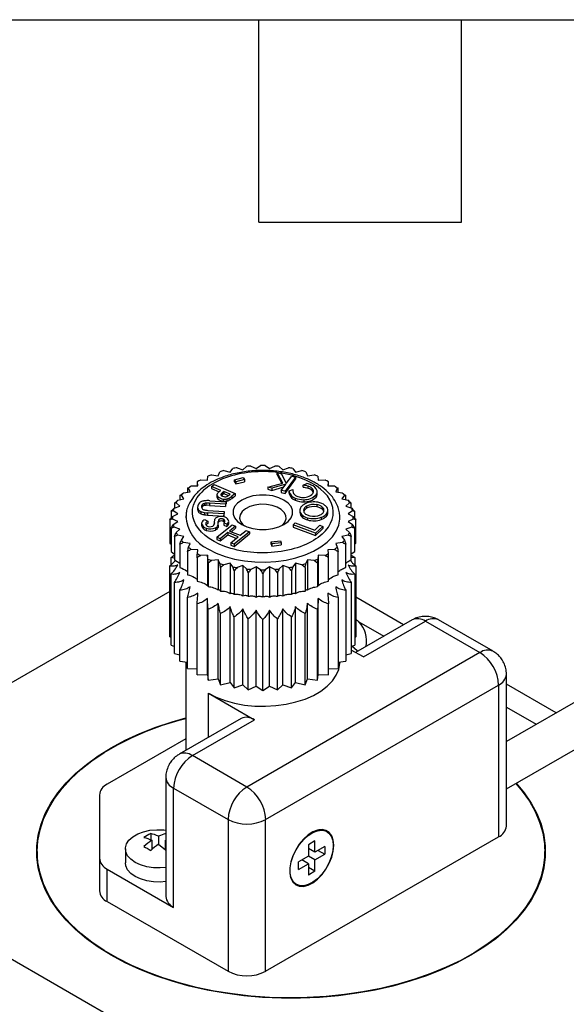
# Model space of a CAD drawing. Header units: millimetres. Extents: x 13 to 546, y 13 to 419.
# Tile 15 of 16: x 470 to 511, y 345 to 419. Entities that reach past the tile are written whole.
import ezdxf

# ---------------------------------------------------------------- set-up
doc = ezdxf.new("R2010")
doc.units = ezdxf.units.MM
doc.header["$LTSCALE"] = 2
doc.layers.add('TEXT', color=140, linetype='Continuous', lineweight=25)

msp = doc.modelspace()

# ---------------------------------------------------------------- linework, layer by layer
for p, q in [((484.611, 384.751), (484.73, 385.038)), ((485.038, 385.128), (485.51, 385.015)), ((485.51, 385.015), (485.705, 385.288)), ((486.034, 385.349), (486.469, 385.195)), ((486.469, 385.195), (486.736, 385.447)), ((487.077, 385.478), (487.466, 385.286)), ((487.466, 385.286), (487.798, 385.511)), ((488.143, 385.511), (488.475, 385.286)), ((488.475, 385.286), (488.863, 385.478)), ((489.041, 384.983), (489.385, 384.9)), ((489.471, 384.185), (489.041, 384.983)), ((489.041, 384.82), (489.041, 384.983)), ((489.204, 385.447), (489.471, 385.195)), ((489.471, 385.195), (489.907, 385.349)), ((490.235, 385.288), (490.431, 385.015)), ((490.431, 385.015), (490.903, 385.128)), ((491.21, 385.038), (491.33, 384.751)), ((483.161, 384.362), (483.021, 384.28)), ((483.021, 384.28), (483.021, 383.994)), ((483.082, 383.997), (483.041, 384.291)), ((483.286, 384.432), (483.795, 384.409)), ((483.795, 384.409), (483.835, 384.702)), ((484.114, 384.82), (484.611, 384.751)), ((485.827, 384.439), (486.486, 384.603)), ((485.937, 384.293), (485.827, 384.439)), ((485.827, 384.276), (485.827, 384.439)), ((485.827, 384.276), (485.937, 384.13)), ((486.595, 384.457), (485.937, 384.293)), ((485.937, 384.13), (486.595, 384.294)), ((485.937, 384.293), (485.937, 384.13)), ((486.486, 384.603), (486.595, 384.457)), ((486.595, 384.457), (486.595, 384.294)), ((489.041, 384.82), (489.394, 384.165)), ((489.385, 384.9), (489.732, 384.153)), ((490.422, 384.65), (489.641, 383.572)), ((489.641, 383.409), (490.422, 384.486)), ((489.732, 384.153), (490.141, 384.717)), ((490.141, 384.717), (490.422, 384.65)), ((490.422, 384.65), (490.422, 384.486)), ((491.33, 384.751), (491.826, 384.82)), ((492.106, 384.702), (492.146, 384.409)), ((492.146, 384.409), (492.655, 384.432)), ((492.92, 384.28), (492.779, 384.362)), ((492.899, 384.291), (492.859, 383.997)), ((492.92, 383.994), (492.92, 384.28)), ((481.992, 383.457), (482.489, 383.526)), ((482.307, 383.798), (482.307, 383.5)), ((482.489, 383.526), (482.369, 383.812)), ((482.572, 383.974), (483.082, 383.997)), ((484.11, 383.947), (484.296, 384.091)), ((484.817, 383.643), (484.11, 383.947)), ((484.11, 383.947), (484.11, 383.784)), ((484.11, 383.784), (484.682, 383.538)), ((484.296, 384.091), (485.897, 383.403)), ((484.758, 383.598), (484.817, 383.643)), ((485.025, 383.554), (485.005, 383.539)), ((485.005, 383.376), (485.005, 383.539)), ((485.503, 383.349), (485.025, 383.554)), ((485.025, 383.554), (485.025, 383.391)), ((488.338, 383.887), (489.471, 384.185)), ((488.658, 383.81), (488.338, 383.887)), ((488.338, 383.887), (488.338, 383.724)), ((488.338, 383.724), (488.658, 383.646)), ((489.698, 384.106), (488.658, 383.81)), ((488.658, 383.646), (489.549, 383.9)), ((488.658, 383.81), (488.658, 383.646)), ((489.36, 383.64), (489.698, 384.106)), ((489.641, 383.572), (489.36, 383.64)), ((489.36, 383.64), (489.36, 383.477)), ((489.36, 383.477), (489.641, 383.409)), ((489.641, 383.572), (489.641, 383.409)), ((489.955, 383.606), (490.227, 383.717)), ((489.955, 383.443), (489.955, 383.606)), ((489.963, 383.546), (489.963, 383.382)), ((490.227, 383.717), (490.227, 383.603)), ((491.01, 384.036), (491.286, 384.149)), ((491.01, 383.873), (491.01, 384.036)), ((491.37, 383.794), (491.37, 383.957)), ((491.784, 383.523), (491.784, 383.642)), ((492.065, 383.394), (492.065, 383.557)), ((492.859, 383.997), (493.368, 383.974)), ((493.571, 383.812), (493.452, 383.526)), ((493.452, 383.526), (493.949, 383.457)), ((493.633, 383.5), (493.633, 383.798)), ((481.559, 382.894), (482.031, 383.007)), ((481.733, 383.258), (481.733, 382.936)), ((482.031, 383.007), (481.835, 383.279)), ((483.981, 382.867), (485.208, 382.786)), ((484.518, 383.311), (484.518, 383.148)), ((484.579, 383.166), (484.579, 383.003)), ((484.828, 383.372), (484.828, 383.269)), ((484.906, 383.457), (484.906, 383.294)), ((484.99, 382.991), (484.99, 382.827)), ((485.025, 383.391), (485.005, 383.376)), ((485.362, 383.246), (485.025, 383.391)), ((485.208, 382.786), (485.171, 382.598)), ((485.208, 382.786), (485.208, 382.623)), ((485.248, 382.998), (485.248, 382.835)), ((485.415, 383.054), (485.415, 382.891)), ((485.484, 383.333), (485.503, 383.349)), ((485.897, 383.403), (485.633, 383.199)), ((485.633, 383.035), (485.897, 383.24)), ((485.633, 383.199), (485.633, 383.035)), ((485.897, 383.403), (485.897, 383.24)), ((490.409, 383.061), (490.409, 382.898)), ((491.046, 382.942), (491.046, 382.779)), ((491.99, 383.308), (491.99, 383.144)), ((494.106, 383.279), (493.91, 383.007)), ((493.91, 383.007), (494.382, 382.894)), ((494.207, 382.936), (494.207, 383.258)), ((481.057, 382.055), (481.057, 381.535)), ((481.561, 381.877), (481.229, 382.102)), ((481.283, 382.299), (481.719, 382.453)), ((481.313, 382.672), (481.313, 382.309)), ((481.719, 382.453), (481.452, 382.704)), ((483.059, 382.387), (483.059, 382.224)), ((483.089, 382.236), (483.089, 382.072)), ((483.309, 382.047), (483.309, 381.883)), ((483.43, 382.418), (483.43, 382.582)), ((483.581, 382.497), (483.581, 382.66)), ((483.695, 382.515), (483.695, 382.679)), ((483.837, 382.133), (485.064, 382.053)), ((485.171, 382.598), (483.944, 382.679)), ((483.944, 382.679), (483.944, 382.515)), ((483.944, 382.515), (485.171, 382.435)), ((485.064, 382.053), (485.027, 381.865)), ((485.064, 382.053), (485.064, 381.89)), ((485.171, 382.435), (485.208, 382.623)), ((485.171, 382.598), (485.171, 382.435)), ((490.75, 382.143), (490.75, 381.98)), ((491.069, 382.098), (491.048, 382.051)), ((491.069, 382.098), (491.069, 382.261)), ((491.267, 382.459), (491.267, 382.296)), ((492.034, 382.566), (492.034, 382.403)), ((492.44, 382.383), (492.44, 382.22)), ((492.859, 381.972), (492.859, 382.136)), ((494.489, 382.704), (494.222, 382.453)), ((494.222, 382.453), (494.657, 382.299)), ((494.711, 382.102), (494.38, 381.877)), ((494.628, 382.309), (494.628, 382.672)), ((494.884, 381.535), (494.884, 382.055)), ((480.97, 381.423), (480.97, 379.662)), ((481.173, 381.686), (481.561, 381.877)), ((481.561, 381.295), (481.173, 381.487)), ((481.229, 381.071), (481.561, 381.295)), ((482.186, 381.747), (482.17, 381.586)), ((483.587, 381.971), (483.587, 381.808)), ((483.63, 381.432), (483.837, 381.312)), ((485.027, 381.865), (483.8, 381.946)), ((483.8, 381.946), (483.8, 381.782)), ((483.8, 381.782), (485.027, 381.702)), ((483.837, 381.312), (483.837, 381.148)), ((484.316, 381.271), (484.316, 381.108)), ((484.694, 381.302), (484.694, 381.465)), ((485.005, 381.31), (485.005, 381.473)), ((485.027, 381.702), (485.064, 381.89)), ((485.027, 381.865), (485.027, 381.702)), ((485.406, 381.144), (485.406, 381.308)), ((490.953, 381.774), (490.953, 381.61)), ((491.333, 381.576), (491.333, 381.413)), ((492.37, 381.615), (492.37, 381.451)), ((492.756, 381.866), (492.756, 381.702)), ((493.77, 381.586), (493.759, 381.695)), ((494.38, 381.877), (494.768, 381.686)), ((494.768, 381.487), (494.38, 381.295)), ((494.38, 381.295), (494.711, 381.071)), ((494.97, 379.662), (494.97, 381.423)), ((481.057, 380.791), (481.057, 379.029)), ((481.719, 380.72), (481.283, 380.874)), ((481.452, 380.468), (481.719, 380.72)), ((483.361, 381.183), (483.361, 381.02)), ((483.713, 380.788), (483.713, 380.625)), ((484.322, 381.119), (484.322, 381.165)), ((484.399, 380.818), (484.399, 380.654)), ((484.512, 380.107), (485.665, 381.053)), ((484.598, 381.019), (484.598, 380.855)), ((484.612, 381.038), (484.612, 381.202)), ((485.259, 381.09), (485.044, 381.19)), ((485.044, 381.19), (485.044, 381.026)), ((485.044, 381.026), (485.259, 380.927)), ((485.259, 381.09), (485.259, 380.927)), ((485.921, 380.949), (485.472, 380.581)), ((485.472, 380.581), (486.259, 380.261)), ((485.605, 380.527), (485.921, 380.786)), ((485.665, 381.053), (485.921, 380.949)), ((486.964, 380.526), (485.811, 379.58)), ((485.921, 380.949), (485.921, 380.786)), ((486.259, 380.261), (486.709, 380.63)), ((486.709, 380.63), (486.964, 380.526)), ((486.964, 380.526), (486.964, 380.363)), ((490.242, 381.036), (490.411, 381.19)), ((491.928, 380.419), (490.242, 381.036)), ((490.242, 381.036), (490.242, 380.873)), ((490.242, 380.873), (491.928, 380.255)), ((490.411, 381.19), (491.876, 380.654)), ((491.876, 380.654), (492.269, 381.013)), ((492.491, 380.931), (491.928, 380.419)), ((491.928, 380.255), (492.491, 380.768)), ((492.269, 381.013), (492.491, 380.931)), ((492.491, 380.931), (492.491, 380.768)), ((494.657, 380.874), (494.222, 380.72)), ((494.222, 380.72), (494.489, 380.468)), ((494.884, 379.029), (494.884, 380.791)), ((481.313, 380.174), (481.313, 378.413)), ((482.031, 380.166), (481.559, 380.279)), ((481.835, 379.893), (482.031, 380.166)), ((484.768, 380.003), (484.512, 380.107)), ((484.512, 380.107), (484.512, 379.944)), ((484.512, 379.944), (484.768, 379.84)), ((485.322, 380.458), (484.768, 380.003)), ((484.768, 379.84), (485.322, 380.295)), ((484.768, 380.003), (484.768, 379.84)), ((486.11, 380.138), (485.322, 380.458)), ((485.322, 380.458), (485.322, 380.295)), ((485.322, 380.295), (485.976, 380.029)), ((485.555, 379.683), (486.11, 380.138)), ((485.811, 379.416), (486.964, 380.363)), ((488.59, 379.758), (489.293, 379.854)), ((488.653, 379.606), (488.59, 379.758)), ((488.59, 379.595), (488.59, 379.758)), ((489.293, 379.854), (489.356, 379.702)), ((491.928, 380.419), (491.928, 380.255)), ((494.382, 380.279), (493.91, 380.166)), ((493.91, 380.166), (494.106, 379.893)), ((494.628, 378.413), (494.628, 380.174)), ((480.97, 379.662), (481.057, 379.579)), ((481.057, 379.029), (481.313, 378.833)), ((481.733, 379.588), (481.733, 377.827)), ((482.489, 379.647), (481.992, 379.716)), ((482.307, 379.048), (482.307, 377.286)), ((482.369, 379.36), (482.489, 379.647)), ((483.082, 379.176), (482.572, 379.199)), ((483.041, 378.882), (483.082, 379.176)), ((485.811, 379.58), (485.555, 379.683)), ((485.555, 379.683), (485.555, 379.52)), ((485.555, 379.52), (485.811, 379.416)), ((485.811, 379.58), (485.811, 379.416)), ((488.59, 379.595), (488.653, 379.442)), ((489.356, 379.702), (488.653, 379.606)), ((488.653, 379.606), (488.653, 379.442)), ((488.653, 379.442), (489.356, 379.539)), ((489.356, 379.702), (489.356, 379.539)), ((493.368, 379.199), (492.859, 379.176)), ((492.859, 379.176), (492.899, 378.882)), ((493.949, 379.716), (493.452, 379.647)), ((493.452, 379.647), (493.571, 379.36)), ((493.633, 377.286), (493.633, 379.048)), ((494.207, 377.827), (494.207, 379.588)), ((494.628, 378.851), (494.884, 379.029)), ((494.884, 379.586), (494.97, 379.662)), ((481.057, 378.591), (481.313, 378.787)), ((481.057, 378.041), (481.057, 378.591)), ((481.313, 378.413), (481.733, 378.152)), ((483.021, 378.566), (483.021, 376.804)), ((483.795, 378.764), (483.286, 378.741)), ((483.835, 378.47), (483.795, 378.764)), ((483.795, 378.764), (483.795, 376.479)), ((484.611, 378.422), (484.114, 378.353)), ((484.73, 378.135), (484.611, 378.422)), ((484.611, 378.422), (484.611, 376.137)), ((491.33, 378.422), (491.21, 378.135)), ((491.826, 378.353), (491.33, 378.422)), ((491.33, 378.422), (491.33, 376.137)), ((492.146, 378.764), (492.106, 378.47)), ((492.655, 378.741), (492.146, 378.764)), ((492.146, 378.764), (492.146, 376.479)), ((492.92, 376.804), (492.92, 378.566)), ((494.628, 378.769), (494.884, 378.591)), ((494.884, 378.591), (494.628, 378.556)), ((494.884, 378.591), (494.884, 378.034)), ((480.97, 372.604), (480.97, 377.959)), ((483.856, 378.154), (483.856, 376.392)), ((484.792, 377.822), (484.792, 376.061)), ((485.51, 378.157), (485.038, 378.044)), ((485.705, 377.885), (485.51, 378.157)), ((485.51, 378.157), (485.51, 375.872)), ((485.807, 377.58), (485.807, 375.818)), ((486.469, 377.977), (486.034, 377.823)), ((486.736, 377.726), (486.469, 377.977)), ((486.469, 377.977), (486.469, 375.692)), ((487.466, 377.886), (487.077, 377.695)), ((487.798, 377.662), (487.466, 377.886)), ((487.466, 377.886), (487.466, 375.601)), ((488.475, 377.886), (488.143, 377.662)), ((488.863, 377.695), (488.475, 377.886)), ((488.475, 377.886), (488.475, 375.601)), ((489.471, 377.977), (489.204, 377.726)), ((489.907, 377.823), (489.471, 377.977)), ((489.471, 377.977), (489.471, 375.692)), ((490.133, 377.58), (490.133, 375.818)), ((490.431, 378.157), (490.235, 377.885)), ((490.903, 378.044), (490.431, 378.157)), ((490.431, 378.157), (490.431, 375.872)), ((491.148, 377.822), (491.148, 376.061)), ((492.085, 378.154), (492.085, 376.392)), ((494.97, 377.959), (494.97, 372.604)), ((481.057, 371.972), (481.057, 377.326)), ((486.875, 377.432), (486.875, 375.67)), ((487.97, 377.382), (487.97, 375.621)), ((489.065, 377.432), (489.065, 375.67)), ((494.884, 377.326), (494.884, 371.972)), ((481.313, 371.356), (481.313, 376.71)), ((481.733, 370.77), (481.733, 376.124)), ((494.207, 376.124), (494.207, 370.77)), ((494.628, 376.71), (494.628, 371.356)), ((480.97, 376.031), (451.024, 358.743)), ((482.307, 370.229), (482.307, 375.583)), ((483.795, 369.782), (483.795, 375.496)), ((492.146, 369.782), (492.146, 375.496)), ((493.633, 375.583), (493.633, 370.229)), ((498.564, 373.518), (494.97, 375.592)), ((483.021, 369.747), (483.021, 375.101)), ((483.856, 369.335), (483.856, 374.689)), ((484.611, 369.44), (484.611, 375.154)), ((485.51, 369.175), (485.51, 374.89)), ((486.469, 368.995), (486.469, 374.71)), ((487.466, 368.904), (487.466, 374.619)), ((488.475, 368.904), (488.475, 374.619)), ((489.471, 368.995), (489.471, 374.71)), ((490.431, 369.175), (490.431, 374.89)), ((491.33, 369.44), (491.33, 375.154)), ((492.085, 369.335), (492.085, 374.689)), ((492.92, 369.747), (492.92, 375.101)), ((484.792, 369.004), (484.792, 374.358)), ((485.807, 368.761), (485.807, 374.115)), ((486.875, 368.613), (486.875, 373.967)), ((487.97, 368.563), (487.97, 373.917)), ((489.065, 368.613), (489.065, 373.967)), ((490.133, 368.761), (490.133, 374.115)), ((491.148, 369.004), (491.148, 374.358)), ((499.203, 373.887), (494.951, 371.432)), ((505.304, 371.519), (501.203, 373.887)), ((495.2, 373.735), (497.07, 372.655)), ((495.536, 371.094), (500.203, 373.788)), ((500.203, 373.788), (504.304, 371.42)), ((480.97, 372.604), (481.057, 372.562)), ((494.884, 372.562), (494.97, 372.604)), ((481.057, 371.972), (481.313, 371.881)), ((494.628, 371.881), (494.884, 371.972)), ((495.536, 371.094), (494.628, 371.618)), ((481.313, 371.356), (481.733, 371.255)), ((504.304, 371.42), (486.768, 361.297)), ((494.207, 371.255), (494.628, 371.356)), ((481.733, 370.77), (482.307, 370.69)), ((482.17, 370.709), (482.17, 364.054)), ((482.307, 370.229), (483.021, 370.197)), ((492.92, 370.197), (493.633, 370.229)), ((493.633, 370.69), (494.207, 370.77)), ((483.021, 369.747), (483.795, 369.782)), ((483.795, 369.782), (483.856, 369.335)), ((483.856, 369.335), (484.611, 369.44)), ((484.611, 369.44), (484.792, 369.004)), ((491.148, 369.004), (491.33, 369.44)), ((491.33, 369.44), (492.085, 369.335)), ((492.085, 369.335), (492.146, 369.782)), ((492.146, 369.782), (492.92, 369.747)), ((506.304, 358.356), (506.304, 369.787)), ((484.792, 369.004), (485.51, 369.175)), ((485.51, 369.175), (485.807, 368.761)), ((485.807, 368.761), (486.469, 368.995)), ((486.469, 368.995), (486.875, 368.613)), ((486.875, 368.613), (487.466, 368.904)), ((487.466, 368.904), (487.97, 368.563)), ((487.97, 368.563), (488.475, 368.904)), ((488.182, 358.847), (505.719, 368.971)), ((488.475, 368.904), (489.065, 368.613)), ((489.065, 368.613), (489.471, 368.995)), ((489.471, 368.995), (490.133, 368.761)), ((490.133, 368.761), (490.431, 369.175)), ((490.431, 369.175), (491.148, 369.004)), ((505.719, 368.971), (505.719, 357.539)), ((514.065, 369.209), (506.304, 364.729)), ((510.046, 366.889), (506.304, 369.049)), ((483.869, 368.359), (487.334, 366.358)), ((483.869, 365.035), (483.869, 368.359)), ((506.304, 367.324), (508.552, 366.027)), ((486.334, 366.458), (481.667, 363.763)), ((506.304, 361.15), (515.615, 366.525)), ((482.667, 363.664), (487.334, 366.358)), ((482.17, 364.927), (476.252, 361.511)), ((486.768, 361.297), (482.667, 363.664)), ((480.667, 362.031), (480.667, 353.049)), ((481.253, 361.215), (485.354, 358.847)), ((481.253, 352.233), (481.253, 361.215)), ((475.667, 360.694), (475.667, 355.936)), ((485.354, 358.847), (485.354, 347.416)), ((488.182, 347.416), (488.182, 358.847)), ((479.531, 357.795), (479.531, 357.312)), ((480.121, 357.584), (480.121, 356.988)), ((488.182, 347.416), (505.719, 357.539)), ((492.797, 357.94), (492.748, 357.968)), ((479.605, 357.286), (479.605, 356.584)), ((480.121, 356.988), (480.638, 356.576)), ((480.638, 356.576), (480.638, 357.286)), ((491.895, 357.234), (491.4, 356.949)), ((491.4, 356.949), (491.4, 356.091)), ((491.895, 356.377), (491.895, 357.234)), ((492.637, 356.805), (491.895, 356.377)), ((492.637, 356.805), (492.637, 356.234)), ((470.992, 356.437), (470.992, 355.639)), ((477.621, 356.642), (477.621, 355.58)), ((491.4, 356.091), (490.657, 355.663)), ((491.895, 356.377), (491.4, 356.663)), ((491.895, 355.805), (491.4, 356.091)), ((491.895, 355.805), (492.637, 356.234)), ((492.142, 356.52), (492.637, 356.234)), ((509.192, 355.639), (509.192, 356.437)), ((475.667, 355.936), (475.667, 353.486)), ((490.657, 355.091), (490.657, 355.663)), ((490.657, 355.091), (491.4, 355.52)), ((491.4, 355.52), (490.905, 355.805)), ((491.4, 355.52), (491.4, 354.662)), ((491.895, 354.948), (491.895, 355.805)), ((476.252, 352.67), (476.252, 355.12)), ((476.252, 355.12), (481.253, 352.233)), ((491.895, 354.948), (491.4, 355.234)), ((491.895, 354.948), (491.4, 354.662)), ((490.449, 353.984), (490.497, 353.956)), ((460.128, 353.488), (484.983, 339.139)), ((476.252, 352.67), (485.354, 347.416))]:
    msp.add_line(p, q)
at = {"flags": 128}
for points in [[(486.379, 381.076), (486.773, 380.895), (487.227, 380.769), (487.718, 380.704), (488.222, 380.704), (488.713, 380.769), (489.167, 380.895), (489.561, 381.076), (489.875, 381.303), (490.094, 381.566), (490.206, 381.849), (490.206, 382.14), (490.094, 382.424), (489.875, 382.686), (489.561, 382.913), (489.167, 383.094), (488.713, 383.221), (488.222, 383.285), (487.718, 383.285), (487.227, 383.221), (486.773, 383.094), (486.379, 382.913), (486.065, 382.686), (485.847, 382.424), (485.734, 382.14), (485.734, 381.849), (485.847, 381.566), (486.065, 381.303), (486.379, 381.076)], [(489.362, 380.974), (489.418, 381.018), (489.617, 381.244), (489.713, 381.491), (489.699, 381.744), (489.576, 381.987), (489.353, 382.205), (489.043, 382.385), (488.665, 382.513), (488.244, 382.584), (487.806, 382.592), (487.378, 382.537), (486.987, 382.422), (486.658, 382.254), (486.411, 382.045), (486.262, 381.807), (486.221, 381.555), (486.29, 381.304), (486.464, 381.072), (486.578, 380.974)], [(483.869, 379.219), (484.466, 378.918), (485.128, 378.668), (485.843, 378.471), (486.597, 378.333), (487.377, 378.256), (488.168, 378.24), (488.956, 378.287), (489.725, 378.395), (490.461, 378.563), (491.151, 378.787), (491.782, 379.063), (492.342, 379.386), (492.82, 379.75), (493.208, 380.148), (493.499, 380.573), (493.686, 381.017), (493.767, 381.472), (493.768, 381.678)], [(495.101, 371.518), (495.06, 371.561), (494.68, 371.9)], [(483.869, 368.359), (484.466, 368.058), (485.128, 367.808), (485.843, 367.611), (486.597, 367.473), (487.377, 367.396), (488.168, 367.38), (488.956, 367.427), (489.725, 367.535), (490.461, 367.703), (491.151, 367.927), (491.782, 368.203), (492.342, 368.526), (492.82, 368.89), (493.208, 369.288), (493.499, 369.713), (493.686, 370.157), (493.767, 370.612), (493.77, 370.726)], [(507.046, 361.577), (507.644, 360.858), (508.167, 360.088), (508.589, 359.298), (508.908, 358.492), (509.121, 357.675), (509.228, 356.85), (509.228, 356.024), (509.121, 355.199), (508.908, 354.382), (508.589, 353.576), (508.167, 352.786), (507.644, 352.016), (507.022, 351.271), (506.306, 350.555), (505.5, 349.872), (504.607, 349.226), (503.633, 348.62), (502.583, 348.058), (501.463, 347.542), (500.28, 347.076), (499.04, 346.663), (497.75, 346.304), (496.416, 346.002), (495.048, 345.759), (493.652, 345.575), (492.236, 345.451), (490.808, 345.39), (489.376, 345.39), (487.948, 345.451), (486.531, 345.575), (485.135, 345.759), (483.767, 346.002), (482.434, 346.304), (481.143, 346.663), (479.903, 347.076), (478.72, 347.542), (477.6, 348.058), (476.551, 348.62), (475.576, 349.226), (474.684, 349.872), (473.877, 350.555), (473.161, 351.271), (472.539, 352.016), (472.016, 352.786), (471.594, 353.576), (471.275, 354.382), (471.062, 355.199), (470.955, 356.024), (470.955, 356.85), (471.062, 357.675), (471.275, 358.492), (471.594, 359.298), (472.016, 360.088), (472.539, 360.858), (473.161, 361.603), (473.877, 362.319), (474.684, 363.002), (475.576, 363.648), (476.551, 364.254), (477.6, 364.816), (478.72, 365.332), (479.903, 365.798), (481.143, 366.211), (482.17, 366.502)], [(507.009, 361.556), (507.493, 360.983), (508.029, 360.225), (508.467, 359.446), (508.803, 358.65), (509.036, 357.842), (509.164, 357.027), (509.188, 356.208), (509.105, 355.39), (508.918, 354.578), (508.627, 353.777), (508.234, 352.99), (507.741, 352.222), (507.15, 351.477), (506.466, 350.76), (505.69, 350.074), (504.829, 349.423), (503.887, 348.811), (502.868, 348.241), (501.779, 347.716), (500.625, 347.239), (499.414, 346.813), (498.151, 346.44), (496.843, 346.123), (495.498, 345.862), (494.124, 345.659), (492.727, 345.516), (491.315, 345.433), (489.897, 345.411), (488.48, 345.45), (487.072, 345.55), (485.68, 345.709), (484.313, 345.928), (482.978, 346.204), (481.681, 346.537), (480.432, 346.925), (479.235, 347.365), (478.099, 347.855), (477.028, 348.393), (476.03, 348.975), (475.11, 349.598), (474.272, 350.259), (473.521, 350.954), (472.861, 351.679), (472.297, 352.43), (471.831, 353.204), (471.466, 353.995), (471.203, 354.8), (471.045, 355.614), (470.992, 356.433), (471.044, 357.251), (471.201, 358.065), (471.462, 358.87), (471.827, 359.662), (472.292, 360.435), (472.855, 361.187), (473.513, 361.912), (474.263, 362.608), (475.1, 363.269), (476.02, 363.893), (477.017, 364.475), (478.087, 365.013), (479.223, 365.504), (480.418, 365.945), (481.668, 366.333), (482.17, 366.47)], [(480.667, 355.233), (480.252, 355.2), (479.73, 355.216), (479.226, 355.294), (478.76, 355.431), (478.354, 355.621), (478.025, 355.856), (477.787, 356.124), (477.652, 356.416), (477.625, 356.717), (477.707, 357.015), (477.894, 357.297), (478.179, 357.55), (478.548, 357.763), (478.986, 357.928), (479.474, 358.036), (479.991, 358.083), (480.513, 358.067), (480.667, 358.05)], [(493.309, 356.908), (493.27, 357.298), (493.155, 357.625), (492.97, 357.873), (492.723, 358.032), (492.426, 358.093), (492.092, 358.054), (491.737, 357.916), (491.378, 357.687), (491.032, 357.376), (490.715, 356.998), (490.441, 356.571), (490.223, 356.116), (490.073, 355.652), (489.995, 355.202), (489.995, 354.787), (490.073, 354.426), (490.223, 354.137), (490.441, 353.932), (490.715, 353.822), (491.032, 353.811), (491.378, 353.899), (491.737, 354.084), (492.092, 354.356), (492.426, 354.702), (492.723, 355.107), (492.97, 355.551), (493.155, 356.013), (493.27, 356.473), (493.309, 356.908)], [(493.274, 356.887), (493.236, 356.461), (493.123, 356.012), (492.942, 355.559), (492.7, 355.125), (492.409, 354.729), (492.082, 354.39), (491.735, 354.124), (491.384, 353.943), (491.045, 353.856), (490.735, 353.867), (490.467, 353.975), (490.254, 354.176), (490.106, 354.459), (490.03, 354.812), (490.03, 355.218), (490.106, 355.658), (490.254, 356.112), (490.467, 356.558), (490.735, 356.976), (491.045, 357.345), (491.384, 357.65), (491.735, 357.874), (492.082, 358.009), (492.409, 358.047), (492.7, 357.987), (492.942, 357.832), (493.123, 357.589), (493.236, 357.269), (493.274, 356.887)], [(480.667, 354.172), (480.252, 354.139), (479.73, 354.155), (479.226, 354.233), (478.76, 354.37), (478.354, 354.56), (478.025, 354.794), (477.787, 355.063), (477.652, 355.354), (477.621, 355.58)]]:
    msp.add_lwpolyline(points, dxfattribs=at)
for centre, radius, start, end in [((487.546, 376.032), 9.436, 105.4169, 107.36483), ((487.837, 374.832), 10.671, 99.7264, 101.5209), ((487.953, 374.021), 11.491, 94.37017, 96.07828), ((487.97, 373.734), 11.778, 89.15988, 90.84012), ((487.988, 374.021), 11.491, 83.92172, 85.62983), ((488.104, 374.832), 10.671, 78.4791, 80.2736), ((488.394, 376.032), 9.436, 72.63517, 74.5831), ((486.368, 378.81), 6.411, 118.73706, 121.25756), ((487.05, 377.429), 7.953, 111.66278, 113.84592), ((488.891, 377.429), 7.953, 66.15408, 68.33722), ((489.573, 378.81), 6.411, 58.74244, 61.26294), ((485.57, 379.992), 4.984, 126.97897, 129.96012), ((485.512, 382.556), 1.286, 125.86804, 136.79591), ((486.357, 381.795), 2.207, 127.78196, 131.12117), ((492.321, 383.913), 2.386, 187.3923, 188.85422), ((490.613, 383.696), 0.667, 193.04946, 252.19032), ((490.944, 383.66), 0.719, 175.4725, 193.42127), ((490.687, 383.648), 0.47, 199.31442, 248.7888), ((490.308, 379.949), 4.146, 75.16512, 80.26113), ((490.308, 379.786), 4.146, 75.16512, 80.26113), ((490.957, 382.465), 1.716, 67.28847, 78.92866), ((491.258, 383.381), 0.587, 26.33114, 78.96499), ((491.252, 383.206), 0.6, 28.83547, 78.6509), ((491.41, 383.392), 0.688, 18.76259, 72.28668), ((491.452, 383.583), 0.337, 329.29218, 10.10132), ((491.606, 383.559), 0.459, 326.84611, 6.87192), ((490.37, 379.992), 4.984, 50.03988, 53.02103), ((484.071, 381.355), 2.946, 148.5112, 152.74383), ((484.764, 380.852), 3.804, 136.78293, 140.35256), ((483.578, 382.258), 0.586, 106.10911, 130.17791), ((483.737, 381.753), 1.116, 93.63481, 106.76604), ((483.823, 380.173), 2.698, 86.62894, 93.31621), ((484.719, 383.295), 0.202, 135.55683, 175.19925), ((484.747, 383.323), 0.229, 182.8545, 223.18224), ((484.747, 383.16), 0.229, 182.8545, 223.18224), ((485.081, 383.773), 0.788, 230.41182, 263.31752), ((485.081, 383.61), 0.788, 230.41182, 263.31752), ((484.89, 383.319), 0.0823, 139.15552, 193.09576), ((484.921, 383.343), 0.119, 201.14517, 239.88427), ((485.227, 383.084), 0.493, 130.655, 144.1042), ((485.249, 382.897), 0.525, 130.87782, 138.6538), ((485.156, 383.713), 0.557, 238.06931, 256.81956), ((486.357, 381.632), 2.207, 127.78196, 131.12117), ((485.089, 384.053), 1.067, 264.67748, 278.59514), ((485.089, 383.89), 1.067, 264.67748, 278.59514), ((485.116, 383.525), 0.365, 256.23863, 281.90058), ((485.081, 383.633), 0.478, 283.3345, 303.1405), ((485.047, 383.873), 0.898, 282.9509, 294.1873), ((485.047, 383.71), 0.898, 282.9509, 294.1873), ((484.467, 384.619), 1.639, 302.25611, 308.34759), ((484.73, 384.325), 1.443, 298.32154, 308.73446), ((484.73, 384.161), 1.443, 298.32154, 308.73446), ((492.321, 383.75), 2.386, 187.3923, 188.85422), ((490.613, 383.533), 0.667, 193.04946, 252.19032), ((491.064, 384.806), 1.863, 249.43566, 269.46338), ((491.064, 384.642), 1.863, 249.43566, 269.46338), ((490.933, 384.076), 0.96, 244.39015, 266.66195), ((491.01, 384.148), 1.039, 262.60892, 314.77839), ((491.094, 384.222), 1.28, 267.87757, 314.43617), ((491.094, 384.058), 1.28, 267.87757, 314.43617), ((491.804, 381.213), 1.563, 78.31543, 114.67062), ((491.599, 383.398), 0.466, 326.9852, 359.45095), ((491.96, 381.661), 1.094, 51.03899, 81.54302), ((491.177, 380.852), 3.804, 39.64744, 43.21707), ((491.87, 381.355), 2.946, 27.25617, 31.4888), ((483.603, 381.556), 2.435, 162.25506, 167.06067), ((483.461, 382.225), 0.402, 180.17069, 202.29746), ((483.495, 382.389), 0.434, 132.92815, 200.66576), ((483.459, 382.443), 0.424, 209.24536, 249.23062), ((483.459, 382.279), 0.424, 209.24536, 249.23062), ((483.734, 383.066), 1.105, 247.35256, 262.34566), ((483.618, 382.399), 0.262, 135.95167, 197.2489), ((483.592, 382.424), 0.246, 204.54029, 257.26501), ((483.662, 382.211), 0.311, 138.2121, 160.00185), ((483.652, 382.34), 0.328, 102.54563, 132.52564), ((483.652, 382.176), 0.328, 102.54563, 132.52564), ((483.788, 382.933), 0.79, 251.57057, 260.543), ((483.752, 381.969), 0.712, 94.61141, 103.91209), ((483.752, 381.805), 0.712, 94.61141, 103.91209), ((483.996, 384.321), 2.193, 261.13863, 265.84692), ((483.82, 381.125), 1.559, 85.4331, 94.61453), ((483.82, 380.962), 1.559, 85.4331, 94.61453), ((491.187, 382.138), 0.433, 139.90725, 237.28581), ((491.481, 381.872), 0.829, 113.3819, 138.98369), ((491.361, 382.132), 0.32, 156.14986, 249.97547), ((491.466, 382.061), 0.445, 116.50045, 153.26167), ((491.466, 381.897), 0.445, 116.50045, 153.26167), ((491.802, 381.43), 1.159, 78.47187, 117.47335), ((491.802, 381.267), 1.159, 78.47187, 117.47335), ((491.929, 381.793), 0.781, 49.1076, 82.24675), ((491.929, 381.629), 0.781, 49.1076, 82.24675), ((492.27, 382.137), 0.299, 323.73678, 55.29267), ((492.207, 381.93), 0.371, 19.18014, 51.25555), ((492.419, 382.142), 0.436, 320.65816, 58.22918), ((492.338, 381.556), 2.435, 12.93933, 17.74494), ((483.437, 381.586), 2.267, 177.47964, 182.52036), ((485.032, 381.83), 2.858, 182.05206, 245.99461), ((483.734, 382.903), 1.105, 247.35256, 262.34566), ((483.714, 381.071), 0.371, 103.18125, 162.349), ((484.295, 386.943), 5.022, 261.8957, 264.34068), ((484.295, 386.78), 5.022, 261.8957, 264.34068), ((483.923, 381.031), 0.294, 106.91813, 158.55607), ((485.168, 381.271), 0.853, 171.6504, 187.16577), ((484.581, 381.344), 0.262, 118.1289, 168.79931), ((484.841, 380.923), 0.756, 67.63015, 120.41566), ((483.473, 381.202), 1.139, 350.75301, 5.46207), ((484.753, 381.33), 0.147, 113.72164, 187.78998), ((484.785, 381.135), 0.19, 118.57209, 155.21933), ((484.858, 381.137), 0.367, 66.43122, 116.56233), ((484.858, 380.973), 0.367, 66.43122, 116.56233), ((484.95, 381.319), 0.163, 352.82849, 70.49861), ((484.897, 381.091), 0.243, 38.90756, 63.67212), ((484.825, 381.403), 0.306, 315.71136, 340.01405), ((484.989, 381.214), 0.431, 15.32969, 71.14546), ((485.144, 381.324), 0.261, 296.2295, 0.99212), ((491.239, 382.008), 0.49, 183.33134, 234.24734), ((491.608, 382.572), 1.033, 230.59743, 254.55952), ((491.608, 382.408), 1.033, 230.59743, 254.55952), ((491.759, 382.754), 1.053, 241.175, 255.71527), ((491.792, 383.216), 1.703, 254.38549, 289.85669), ((491.792, 383.053), 1.703, 254.38549, 289.85669), ((491.794, 382.959), 1.261, 256.48589, 293.24992), ((492.065, 382.341), 0.586, 292.76568, 319.50499), ((492.079, 382.484), 0.917, 288.51755, 317.57466), ((492.079, 382.321), 0.917, 288.51755, 317.57466), ((492.433, 381.98), 0.426, 319.21997, 358.96334), ((492.503, 381.586), 2.267, 357.47964, 2.52036), ((483.603, 381.616), 2.435, 192.93933, 197.74494), ((483.824, 381.24), 0.466, 187.06501, 256.23453), ((483.824, 381.077), 0.466, 187.06501, 256.23453), ((483.912, 381.193), 0.268, 191.73902, 258.48832), ((483.96, 380.808), 0.361, 109.8046, 139.35238), ((484.017, 381.708), 0.969, 251.70567, 293.26135), ((484.017, 381.544), 0.969, 251.70567, 293.26135), ((483.998, 381.316), 0.411, 250.12548, 315.03271), ((484.11, 381.143), 0.214, 326.94305, 5.90819), ((484.286, 381.128), 0.33, 290.10331, 340.71819), ((484.286, 380.964), 0.33, 290.10331, 340.71819), ((483.47, 381.039), 1.143, 350.76395, 359.98657), ((485.139, 381.166), 0.268, 296.67741, 355.40432), ((492.338, 381.616), 2.435, 342.25506, 347.06067), ((484.071, 381.818), 2.946, 207.25617, 211.4888), ((484.764, 382.321), 3.804, 219.64744, 223.21707), ((491.177, 382.321), 3.804, 316.78293, 320.35256), ((491.87, 381.818), 2.946, 328.5112, 332.74383), ((485.57, 383.18), 4.984, 230.03988, 233.02103), ((490.37, 383.18), 4.984, 306.97897, 309.96012), ((486.368, 384.362), 6.411, 238.74244, 241.26294), ((487.05, 385.744), 7.953, 246.15408, 248.33722), ((488.891, 385.744), 7.953, 291.66278, 293.84592), ((489.573, 384.362), 6.411, 298.73706, 301.25756), ((487.546, 387.14), 9.436, 252.63517, 254.5831), ((487.837, 388.341), 10.671, 258.4791, 260.2736), ((487.953, 389.152), 11.491, 263.92172, 265.62983), ((487.97, 389.438), 11.778, 269.15988, 270.84012), ((487.988, 389.152), 11.491, 274.37017, 276.07828), ((488.104, 388.341), 10.671, 279.7264, 281.5209), ((488.394, 387.14), 9.436, 285.4169, 287.36483), ((499.617, 372.97), 1.006, 54.38242, 114.30712), ((500.789, 372.97), 1.006, 65.69288, 125.61758), ((493.643, 372.264), 2.142, 350.10005, 43.37191), ((504.89, 370.602), 1.006, 65.731, 125.61426), ((502.648, 368.831), 3.074, 2.60548, 57.39452), ((505.303, 369.887), 1.006, 294.37801, 354.26677), ((486.748, 365.541), 1.006, 54.38242, 114.30712), ((484.323, 361.075), 3.074, 122.60548, 177.39452), ((482.081, 362.846), 1.006, 54.38945, 114.22653), ((481.623, 362.099), 0.959, 184.03444, 247.26316), ((476.668, 360.595), 1.006, 114.37466, 174.3052), ((488.424, 358.708), 3.074, 122.60548, 177.39452), ((485.112, 358.708), 3.074, 2.60548, 57.39452), ((486.768, 361.577), 3.074, 242.60967, 297.39033), ((505.304, 358.455), 1.006, 294.37466, 354.3052), ((481.172, 354.356), 3.81, 115.51114, 124.48348), ((481.404, 354.929), 2.948, 104.4843, 115.79693), ((492.305, 357.131), 0.948, 62.08881, 108.99043), ((482.478, 353.077), 5.096, 124.31312, 132.81104), ((482.994, 352.779), 5.096, 124.31312, 132.81104), ((476.668, 356.036), 1.006, 185.6948, 245.62534), ((490.971, 354.801), 0.969, 191.55008, 237.38143), ((476.668, 353.586), 1.006, 185.6948, 245.62534), ((481.668, 353.149), 1.006, 185.6948, 245.62534), ((486.768, 350.145), 3.074, 242.60967, 297.39033)]:
    msp.add_arc(centre, radius, start, end)
msp.add_ellipse((490.092, 374.821), major_axis=(5.683, -2.001), ratio=0.218312, start_param=0.536233, end_param=0.620208)
for points, knots in [([(493.759, 381.695), (493.752, 381.813), (493.735, 382.066), (493.593, 382.517), (493.326, 383.016), (492.877, 383.535), (492.288, 384.009), (491.547, 384.426), (490.675, 384.765), (489.698, 385.008), (488.643, 385.143), (487.542, 385.157), (486.432, 385.044), (485.377, 384.803), (484.477, 384.464), (483.79, 384.09), (483.334, 383.757), (482.963, 383.418), (482.604, 382.997), (482.344, 382.51), (482.207, 382.069), (482.192, 381.842), (482.186, 381.747)], [0, 0, 0, 0, 0.029979, 0.064153, 0.118342, 0.169949, 0.225301, 0.283057, 0.341984, 0.402152, 0.463609, 0.526316, 0.590348, 0.655796, 0.718811, 0.771572, 0.813803, 0.840601, 0.882787, 0.940553, 0.975363, 1, 1, 1, 1]), ([(492.693, 380.605), (493.331, 381.328), (493.445, 382.168), (492.577, 383.712), (491.629, 384.352), (489.124, 385.089), (487.669, 385.155), (484.996, 384.654), (483.886, 384.107), (483.248, 383.384)], [0, 0, 0, 0, 0.25, 0.25, 0.5, 0.5, 0.75, 0.75, 1, 1, 1, 1]), ([(492.693, 380.605), (492.055, 379.882), (490.945, 379.335), (488.271, 378.834), (486.817, 378.9), (484.312, 379.637), (483.364, 380.277), (482.495, 381.821), (482.61, 382.661), (483.248, 383.384)], [0, 0, 0, 0, 0.25, 0.25, 0.5, 0.5, 0.75, 0.75, 1, 1, 1, 1]), ([(480.97, 377.959), (481.11, 378.07), (481.261, 378.191), (481.377, 378.355), (481.386, 378.367)], [0, 0, 0, 0, 0.923767, 1, 1, 1, 1]), ([(481.313, 378.555), (481.297, 378.55), (481.222, 378.529), (481.129, 378.564), (481.057, 378.591)], [0, 0, 0, 0, 0.21361, 1, 1, 1, 1]), ([(494.207, 378.14), (494.248, 378.178), (494.371, 378.293), (494.525, 378.365), (494.628, 378.413)], [0, 0, 0, 0, 0.32856, 1, 1, 1, 1]), ([(494.564, 378.377), (494.617, 378.306), (494.737, 378.143), (494.886, 378.025), (494.97, 377.959)], [0, 0, 0, 0, 0.437026, 1, 1, 1, 1]), ([(481.561, 378.027), (481.482, 377.975), (481.391, 377.947), (481.191, 377.926), (481.082, 377.934), (480.97, 377.959)], [0, 0, 0, 0, 0.5, 0.5, 1, 1, 1, 1]), ([(481.057, 377.326), (481.152, 377.422), (481.243, 377.527), (481.414, 377.762), (481.494, 377.891), (481.561, 378.027)], [0, 0, 0, 0, 0.5, 0.5, 1, 1, 1, 1]), ([(481.733, 377.827), (481.91, 377.758), (482.12, 377.676), (482.282, 377.536), (482.307, 377.514)], [0, 0, 0, 0, 0.844466, 1, 1, 1, 1]), ([(493.633, 377.496), (493.718, 377.566), (493.888, 377.707), (494.1, 377.787), (494.207, 377.827)], [0, 0, 0, 0, 0.494654, 1, 1, 1, 1]), ([(494.97, 377.959), (494.858, 377.934), (494.752, 377.926), (494.552, 377.946), (494.458, 377.975), (494.38, 378.027)], [0, 0, 0, 0, 0.5, 0.5, 1, 1, 1, 1]), ([(494.38, 378.027), (494.447, 377.89), (494.525, 377.765), (494.696, 377.53), (494.788, 377.422), (494.884, 377.326)], [0, 0, 0, 0, 0.5, 0.5, 1, 1, 1, 1]), ([(481.719, 377.452), (481.63, 377.392), (481.528, 377.355), (481.304, 377.315), (481.182, 377.313), (481.057, 377.326)], [0, 0, 0, 0, 0.5, 0.5, 1, 1, 1, 1]), ([(481.313, 376.71), (481.39, 376.813), (481.463, 376.926), (481.601, 377.175), (481.665, 377.31), (481.719, 377.452)], [0, 0, 0, 0, 0.5, 0.5, 1, 1, 1, 1]), ([(482.031, 376.898), (481.935, 376.83), (481.824, 376.783), (481.581, 376.722), (481.449, 376.708), (481.313, 376.71)], [0, 0, 0, 0, 0.5, 0.5, 1, 1, 1, 1]), ([(481.733, 376.124), (481.79, 376.233), (481.843, 376.352), (481.944, 376.612), (481.991, 376.752), (482.031, 376.898)], [0, 0, 0, 0, 0.5, 0.5, 1, 1, 1, 1]), ([(482.307, 377.286), (482.486, 377.231), (482.751, 377.148), (482.955, 376.987), (483.021, 376.935)], [0, 0, 0, 0, 0.677087, 1, 1, 1, 1]), ([(483.021, 376.804), (483.167, 376.78), (483.307, 376.742), (483.569, 376.635), (483.692, 376.566), (483.795, 376.479)], [0, 0, 0, 0, 0.5, 0.5, 1, 1, 1, 1]), ([(492.146, 376.479), (492.249, 376.566), (492.369, 376.633), (492.631, 376.741), (492.773, 376.78), (492.92, 376.804)], [0, 0, 0, 0, 0.5, 0.5, 1, 1, 1, 1]), ([(492.92, 376.929), (493.046, 377.022), (493.258, 377.178), (493.524, 377.255), (493.633, 377.286)], [0, 0, 0, 0, 0.588897, 1, 1, 1, 1]), ([(494.628, 376.71), (494.492, 376.708), (494.363, 376.722), (494.119, 376.782), (494.006, 376.83), (493.91, 376.898)], [0, 0, 0, 0, 0.5, 0.5, 1, 1, 1, 1]), ([(493.91, 376.898), (493.95, 376.751), (493.996, 376.615), (494.096, 376.355), (494.151, 376.233), (494.207, 376.124)], [0, 0, 0, 0, 0.5, 0.5, 1, 1, 1, 1]), ([(494.884, 377.326), (494.759, 377.313), (494.64, 377.315), (494.415, 377.355), (494.31, 377.392), (494.222, 377.452)], [0, 0, 0, 0, 0.5, 0.5, 1, 1, 1, 1]), ([(494.222, 377.452), (494.276, 377.31), (494.339, 377.178), (494.476, 376.929), (494.551, 376.813), (494.628, 376.71)], [0, 0, 0, 0, 0.5, 0.5, 1, 1, 1, 1]), ([(482.489, 376.379), (482.388, 376.302), (482.271, 376.245), (482.015, 376.161), (481.876, 376.135), (481.733, 376.124)], [0, 0, 0, 0, 0.5, 0.5, 1, 1, 1, 1]), ([(482.307, 375.583), (482.342, 375.696), (482.374, 375.819), (482.436, 376.087), (482.464, 376.23), (482.489, 376.379)], [0, 0, 0, 0, 0.5, 0.5, 1, 1, 1, 1]), ([(483.795, 376.479), (483.803, 376.511), (483.812, 376.515), (483.833, 376.483), (483.844, 376.446), (483.856, 376.392)], [0, 0, 0, 0, 0.5, 0.5, 1, 1, 1, 1]), ([(483.856, 376.392), (483.999, 376.381), (484.135, 376.356), (484.391, 376.272), (484.511, 376.214), (484.611, 376.137)], [0, 0, 0, 0, 0.5, 0.5, 1, 1, 1, 1]), ([(484.611, 376.137), (484.635, 376.17), (484.663, 376.176), (484.725, 376.148), (484.758, 376.113), (484.792, 376.061)], [0, 0, 0, 0, 0.5, 0.5, 1, 1, 1, 1]), ([(484.792, 376.061), (484.928, 376.063), (485.057, 376.049), (485.301, 375.988), (485.414, 375.941), (485.51, 375.872)], [0, 0, 0, 0, 0.5, 0.5, 1, 1, 1, 1]), ([(490.431, 375.872), (490.526, 375.941), (490.637, 375.987), (490.88, 376.049), (491.012, 376.063), (491.148, 376.061)], [0, 0, 0, 0, 0.5, 0.5, 1, 1, 1, 1]), ([(491.148, 376.061), (491.183, 376.113), (491.215, 376.147), (491.277, 376.176), (491.305, 376.17), (491.33, 376.137)], [0, 0, 0, 0, 0.5, 0.5, 1, 1, 1, 1]), ([(491.33, 376.137), (491.43, 376.214), (491.547, 376.271), (491.803, 376.355), (491.942, 376.381), (492.085, 376.392)], [0, 0, 0, 0, 0.5, 0.5, 1, 1, 1, 1]), ([(492.085, 376.392), (492.096, 376.446), (492.107, 376.482), (492.128, 376.515), (492.138, 376.511), (492.146, 376.479)], [0, 0, 0, 0, 0.5, 0.5, 1, 1, 1, 1]), ([(493.452, 376.379), (493.476, 376.23), (493.504, 376.089), (493.566, 375.822), (493.599, 375.697), (493.633, 375.583)], [0, 0, 0, 0, 0.5, 0.5, 1, 1, 1, 1]), ([(494.207, 376.124), (494.064, 376.135), (493.928, 376.16), (493.672, 376.244), (493.553, 376.302), (493.452, 376.379)], [0, 0, 0, 0, 0.5, 0.5, 1, 1, 1, 1]), ([(483.082, 375.908), (482.978, 375.821), (482.858, 375.754), (482.596, 375.646), (482.454, 375.607), (482.307, 375.583)], [0, 0, 0, 0, 0.5, 0.5, 1, 1, 1, 1]), ([(483.021, 375.101), (483.032, 375.216), (483.043, 375.341), (483.064, 375.612), (483.073, 375.757), (483.082, 375.908)], [0, 0, 0, 0, 0.5, 0.5, 1, 1, 1, 1]), ([(483.795, 375.496), (483.692, 375.4), (483.572, 375.322), (483.31, 375.19), (483.167, 375.138), (483.021, 375.101)], [0, 0, 0, 0, 0.5, 0.5, 1, 1, 1, 1]), ([(483.856, 374.689), (483.844, 374.805), (483.833, 374.929), (483.813, 375.2), (483.803, 375.346), (483.795, 375.496)], [0, 0, 0, 0, 0.5, 0.5, 1, 1, 1, 1]), ([(485.51, 375.872), (485.55, 375.909), (485.596, 375.918), (485.696, 375.897), (485.751, 375.866), (485.807, 375.818)], [0, 0, 0, 0, 0.5, 0.5, 1, 1, 1, 1]), ([(485.807, 375.818), (485.933, 375.832), (486.052, 375.83), (486.277, 375.79), (486.381, 375.753), (486.469, 375.692)], [0, 0, 0, 0, 0.5, 0.5, 1, 1, 1, 1]), ([(486.469, 375.692), (486.524, 375.733), (486.586, 375.747), (486.724, 375.737), (486.798, 375.712), (486.875, 375.67)], [0, 0, 0, 0, 0.5, 0.5, 1, 1, 1, 1]), ([(486.875, 375.67), (486.987, 375.695), (487.093, 375.703), (487.294, 375.682), (487.387, 375.654), (487.466, 375.601)], [0, 0, 0, 0, 0.5, 0.5, 1, 1, 1, 1]), ([(487.466, 375.601), (487.533, 375.647), (487.611, 375.668), (487.782, 375.672), (487.875, 375.654), (487.97, 375.621)], [0, 0, 0, 0, 0.5, 0.5, 1, 1, 1, 1]), ([(487.97, 375.621), (488.066, 375.654), (488.157, 375.671), (488.328, 375.668), (488.408, 375.647), (488.475, 375.601)], [0, 0, 0, 0, 0.5, 0.5, 1, 1, 1, 1]), ([(488.475, 375.601), (488.554, 375.654), (488.645, 375.682), (488.845, 375.703), (488.953, 375.695), (489.065, 375.67)], [0, 0, 0, 0, 0.5, 0.5, 1, 1, 1, 1]), ([(489.065, 375.67), (489.142, 375.712), (489.215, 375.736), (489.353, 375.747), (489.417, 375.733), (489.471, 375.692)], [0, 0, 0, 0, 0.5, 0.5, 1, 1, 1, 1]), ([(489.471, 375.692), (489.56, 375.753), (489.662, 375.789), (489.886, 375.83), (490.008, 375.832), (490.133, 375.818)], [0, 0, 0, 0, 0.5, 0.5, 1, 1, 1, 1]), ([(490.133, 375.818), (490.19, 375.866), (490.243, 375.896), (490.344, 375.918), (490.391, 375.909), (490.431, 375.872)], [0, 0, 0, 0, 0.5, 0.5, 1, 1, 1, 1]), ([(492.146, 375.496), (492.138, 375.345), (492.128, 375.203), (492.108, 374.932), (492.096, 374.805), (492.085, 374.689)], [0, 0, 0, 0, 0.5, 0.5, 1, 1, 1, 1]), ([(492.92, 375.101), (492.773, 375.138), (492.634, 375.189), (492.371, 375.32), (492.249, 375.4), (492.146, 375.496)], [0, 0, 0, 0, 0.5, 0.5, 1, 1, 1, 1]), ([(493.633, 375.583), (493.487, 375.607), (493.347, 375.645), (493.085, 375.753), (492.962, 375.822), (492.859, 375.908)], [0, 0, 0, 0, 0.5, 0.5, 1, 1, 1, 1]), ([(492.859, 375.908), (492.867, 375.757), (492.877, 375.615), (492.897, 375.344), (492.909, 375.217), (492.92, 375.101)], [0, 0, 0, 0, 0.5, 0.5, 1, 1, 1, 1]), ([(484.611, 375.154), (484.51, 375.049), (484.394, 374.959), (484.138, 374.805), (483.999, 374.74), (483.856, 374.689)], [0, 0, 0, 0, 0.5, 0.5, 1, 1, 1, 1]), ([(484.792, 374.358), (484.758, 374.471), (484.725, 374.594), (484.664, 374.861), (484.635, 375.005), (484.611, 375.154)], [0, 0, 0, 0, 0.5, 0.5, 1, 1, 1, 1]), ([(485.51, 374.89), (485.414, 374.775), (485.303, 374.676), (485.06, 374.498), (484.928, 374.421), (484.792, 374.358)], [0, 0, 0, 0, 0.5, 0.5, 1, 1, 1, 1]), ([(485.807, 374.115), (485.751, 374.224), (485.697, 374.343), (485.597, 374.603), (485.55, 374.743), (485.51, 374.89)], [0, 0, 0, 0, 0.5, 0.5, 1, 1, 1, 1]), ([(486.469, 374.71), (486.381, 374.587), (486.279, 374.478), (486.054, 374.279), (485.933, 374.19), (485.807, 374.115)], [0, 0, 0, 0, 0.5, 0.5, 1, 1, 1, 1]), ([(486.875, 373.967), (486.798, 374.07), (486.725, 374.184), (486.588, 374.433), (486.523, 374.568), (486.469, 374.71)], [0, 0, 0, 0, 0.5, 0.5, 1, 1, 1, 1]), ([(487.466, 374.619), (487.387, 374.488), (487.296, 374.37), (487.096, 374.152), (486.987, 374.053), (486.875, 373.967)], [0, 0, 0, 0, 0.5, 0.5, 1, 1, 1, 1]), ([(487.97, 373.917), (487.875, 374.013), (487.784, 374.119), (487.613, 374.353), (487.533, 374.482), (487.466, 374.619)], [0, 0, 0, 0, 0.5, 0.5, 1, 1, 1, 1]), ([(488.475, 374.619), (488.407, 374.482), (488.329, 374.356), (488.159, 374.121), (488.066, 374.013), (487.97, 373.917)], [0, 0, 0, 0, 0.5, 0.5, 1, 1, 1, 1]), ([(489.065, 373.967), (488.954, 374.053), (488.847, 374.15), (488.647, 374.368), (488.553, 374.489), (488.475, 374.619)], [0, 0, 0, 0, 0.5, 0.5, 1, 1, 1, 1]), ([(489.471, 374.71), (489.417, 374.567), (489.354, 374.435), (489.217, 374.186), (489.142, 374.07), (489.065, 373.967)], [0, 0, 0, 0, 0.5, 0.5, 1, 1, 1, 1]), ([(490.133, 374.115), (490.008, 374.19), (489.889, 374.277), (489.664, 374.476), (489.559, 374.587), (489.471, 374.71)], [0, 0, 0, 0, 0.5, 0.5, 1, 1, 1, 1]), ([(490.431, 374.89), (490.391, 374.743), (490.345, 374.606), (490.244, 374.346), (490.19, 374.225), (490.133, 374.115)], [0, 0, 0, 0, 0.5, 0.5, 1, 1, 1, 1]), ([(491.148, 374.358), (491.012, 374.421), (490.883, 374.496), (490.64, 374.674), (490.526, 374.776), (490.431, 374.89)], [0, 0, 0, 0, 0.5, 0.5, 1, 1, 1, 1]), ([(491.33, 375.154), (491.305, 375.004), (491.277, 374.864), (491.216, 374.597), (491.183, 374.471), (491.148, 374.358)], [0, 0, 0, 0, 0.5, 0.5, 1, 1, 1, 1]), ([(492.085, 374.689), (491.942, 374.74), (491.806, 374.803), (491.549, 374.958), (491.43, 375.049), (491.33, 375.154)], [0, 0, 0, 0, 0.5, 0.5, 1, 1, 1, 1]), ([(501.2, 373.881), (501.172, 373.9), (501.037, 373.987), (500.758, 374.086), (500.367, 374.163), (499.953, 374.152), (499.553, 374.066), (499.317, 373.94), (499.206, 373.882)], [0, 0, 0, 0, 0.048422, 0.229924, 0.420114, 0.617467, 0.821123, 1, 1, 1, 1]), ([(506.255, 370.231), (506.214, 370.371), (506.154, 370.574), (506, 370.858), (505.825, 371.101), (505.584, 371.343), (505.39, 371.46), (505.301, 371.514)], [0, 0, 0, 0, 0.264869, 0.384297, 0.58772, 0.810229, 1, 1, 1, 1]), ([(506.304, 369.786), (506.304, 369.791), (506.313, 369.94), (506.283, 370.088), (506.255, 370.231)], [0, 0, 0, 0, 0.033512, 1, 1, 1, 1]), ([(481.673, 363.754), (481.631, 363.733), (481.465, 363.652), (481.229, 363.436), (481.004, 363.159), (480.824, 362.839), (480.758, 362.614), (480.717, 362.475)], [0, 0, 0, 0, 0.086139, 0.334814, 0.573609, 0.736811, 1, 1, 1, 1]), ([(480.717, 362.475), (480.689, 362.331), (480.661, 362.184), (480.667, 362.035), (480.668, 362.032)], [0, 0, 0, 0, 0.976247, 1, 1, 1, 1])]:
    msp.add_open_spline(points, degree=3, knots=knots)
for points in [[(483.041, 384.291), (483.034, 384.288), (483.028, 384.284), (483.021, 384.28)], [(492.92, 384.28), (492.913, 384.284), (492.906, 384.288), (492.899, 384.291)], [(482.307, 383.798), (482.395, 383.857), (482.484, 383.915), (482.572, 383.974)], [(482.369, 383.812), (482.349, 383.808), (482.328, 383.803), (482.307, 383.798)], [(493.368, 383.974), (493.457, 383.915), (493.545, 383.857), (493.633, 383.798)], [(493.633, 383.798), (493.613, 383.803), (493.592, 383.808), (493.571, 383.812)], [(481.313, 382.672), (481.394, 382.746), (481.476, 382.82), (481.559, 382.894)], [(481.733, 383.258), (481.819, 383.324), (481.905, 383.391), (481.992, 383.457)], [(481.835, 383.279), (481.801, 383.272), (481.767, 383.265), (481.733, 383.258)], [(493.949, 383.457), (494.035, 383.391), (494.122, 383.324), (494.207, 383.258)], [(494.207, 383.258), (494.174, 383.265), (494.14, 383.272), (494.106, 383.279)], [(494.382, 382.894), (494.464, 382.82), (494.546, 382.746), (494.628, 382.672)], [(481.057, 382.055), (481.132, 382.137), (481.207, 382.218), (481.283, 382.299)], [(481.229, 382.102), (481.171, 382.087), (481.114, 382.071), (481.057, 382.055)], [(481.452, 382.704), (481.405, 382.694), (481.359, 382.683), (481.313, 382.672)], [(494.628, 382.672), (494.582, 382.683), (494.535, 382.694), (494.489, 382.704)], [(494.657, 382.299), (494.733, 382.218), (494.809, 382.137), (494.884, 382.055)], [(494.884, 382.055), (494.827, 382.071), (494.769, 382.087), (494.711, 382.102)], [(480.97, 381.423), (481.037, 381.511), (481.105, 381.599), (481.173, 381.686)], [(481.173, 381.487), (481.105, 381.466), (481.037, 381.445), (480.97, 381.423)], [(494.768, 381.686), (494.836, 381.599), (494.903, 381.511), (494.97, 381.423)], [(494.97, 381.423), (494.903, 381.445), (494.836, 381.466), (494.768, 381.487)], [(481.057, 380.791), (481.114, 380.884), (481.171, 380.978), (481.229, 381.071)], [(481.283, 380.874), (481.207, 380.847), (481.132, 380.819), (481.057, 380.791)], [(494.884, 380.791), (494.809, 380.819), (494.733, 380.847), (494.657, 380.874)], [(494.711, 381.071), (494.769, 380.978), (494.827, 380.884), (494.884, 380.791)], [(481.313, 380.174), (481.359, 380.272), (481.405, 380.371), (481.452, 380.468)], [(481.559, 380.279), (481.476, 380.244), (481.394, 380.21), (481.313, 380.174)], [(481.733, 379.588), (481.767, 379.69), (481.801, 379.792), (481.835, 379.893)], [(494.106, 379.893), (494.14, 379.792), (494.174, 379.69), (494.207, 379.588)], [(494.628, 380.174), (494.546, 380.21), (494.464, 380.244), (494.382, 380.279)], [(494.489, 380.468), (494.535, 380.371), (494.582, 380.272), (494.628, 380.174)], [(481.992, 379.716), (481.905, 379.674), (481.819, 379.631), (481.733, 379.588)], [(482.307, 379.048), (482.328, 379.152), (482.349, 379.256), (482.369, 379.36)], [(482.572, 379.199), (482.484, 379.149), (482.395, 379.099), (482.307, 379.048)], [(493.368, 379.199), (493.457, 379.149), (493.545, 379.099), (493.633, 379.048)], [(493.571, 379.36), (493.592, 379.256), (493.613, 379.152), (493.633, 379.048)], [(494.207, 379.588), (494.122, 379.631), (494.035, 379.674), (493.949, 379.716)], [(483.021, 378.566), (483.028, 378.671), (483.034, 378.777), (483.041, 378.882)], [(483.286, 378.741), (483.197, 378.683), (483.109, 378.624), (483.021, 378.566)], [(483.856, 378.154), (483.849, 378.259), (483.842, 378.365), (483.835, 378.47)], [(484.114, 378.353), (484.028, 378.287), (483.942, 378.22), (483.856, 378.154)], [(492.085, 378.154), (491.999, 378.22), (491.913, 378.287), (491.826, 378.353)], [(492.106, 378.47), (492.099, 378.365), (492.092, 378.259), (492.085, 378.154)], [(492.92, 378.566), (492.832, 378.624), (492.744, 378.683), (492.655, 378.741)], [(492.92, 378.566), (492.913, 378.671), (492.906, 378.777), (492.899, 378.882)], [(484.792, 377.822), (484.772, 377.927), (484.751, 378.031), (484.73, 378.135)], [(485.038, 378.044), (484.956, 377.971), (484.874, 377.897), (484.792, 377.822)], [(485.807, 377.58), (485.773, 377.682), (485.74, 377.783), (485.705, 377.885)], [(486.034, 377.823), (485.958, 377.742), (485.882, 377.661), (485.807, 377.58)], [(486.875, 377.432), (486.829, 377.53), (486.783, 377.628), (486.736, 377.726)], [(487.077, 377.695), (487.01, 377.607), (486.942, 377.52), (486.875, 377.432)], [(487.97, 377.382), (487.913, 377.476), (487.855, 377.569), (487.798, 377.662)], [(488.143, 377.662), (488.085, 377.569), (488.028, 377.476), (487.97, 377.382)], [(489.065, 377.432), (488.998, 377.52), (488.931, 377.607), (488.863, 377.695)], [(489.204, 377.726), (489.158, 377.628), (489.111, 377.53), (489.065, 377.432)], [(490.133, 377.58), (490.058, 377.661), (489.983, 377.742), (489.907, 377.823)], [(490.235, 377.885), (490.201, 377.783), (490.167, 377.682), (490.133, 377.58)], [(491.148, 377.822), (491.067, 377.897), (490.985, 377.971), (490.903, 378.044)], [(491.148, 377.822), (491.169, 377.927), (491.19, 378.031), (491.21, 378.135)], [(480.121, 357.584), (479.921, 357.679), (479.724, 357.75), (479.531, 357.795)], [(479.015, 357.497), (479.208, 357.452), (479.405, 357.381), (479.605, 357.286)], [(479.015, 356.815), (479.187, 356.734), (479.359, 356.634), (479.531, 356.517)]]:
    msp.add_open_spline(points, degree=3)
at = {"layer": 'TEXT'}
for p, q in [((12.7, 419.1), (546.1, 419.1)), ((487.68, 403.86), (487.68, 419.1)), ((502.92, 403.86), (502.92, 419.1)), ((487.68, 403.86), (502.92, 403.86))]:
    msp.add_line(p, q, dxfattribs=at)

doc.saveas('drawing.dxf')
